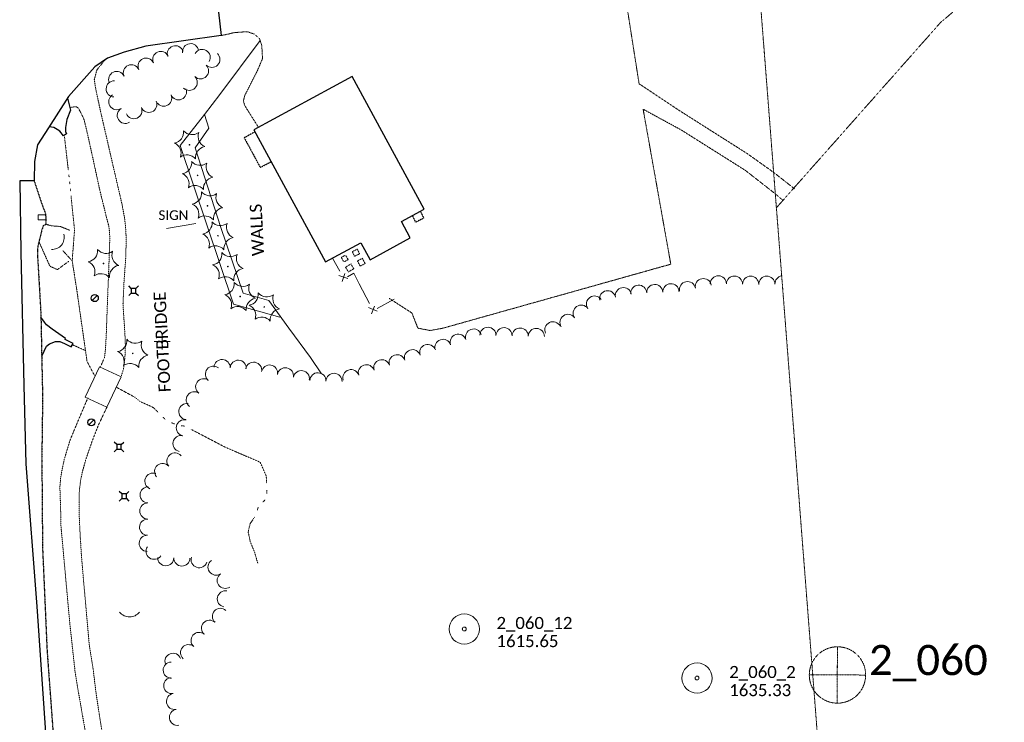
# Model space of a CAD drawing. Extents: x 386237 to 390135, y 96958 to 113752.
# Tile 82 of 112: x 388473 to 388963, y 107226 to 107575. Entities that reach past the tile are written whole.
import ezdxf
from ezdxf.enums import TextEntityAlignment as Align
from ezdxf.lldxf.tags import DXFTag

# ---------------------------------------------------------------- set-up
doc = ezdxf.new("R2010")
doc.units = 0
doc.header["$MEASUREMENT"] = 0
for name, pattern in [('Wisdot3', [0.1875, 0.125, -0.0625]), ('Wisdot5', [0.1, 0.05, -0.05]), ('Wisdot6', [0.375, 0.125, -0.0625, 0.03125, -0.0625, 0.03125, -0.0625])]:
    doc.linetypes.add(name, pattern=pattern)
for name, color, linetype, lineweight in [('E_BLD', 231, 'Continuous', 25), ('E_DRN', 41, 'Continuous', 18), ('E_DWY', 51, 'Wisdot3', 18), ('E_LAND_Vegetation', 81, 'Continuous', 18), ('E_MAP_Limits', 81, 'Wisdot3', 18), ('E_MAP_PassPoints', 41, 'Continuous', 18), ('E_MISCPROP_Dash', 231, 'Wisdot3', 18), ('E_MISCPROP_HvyDash', 231, 'Wisdot3', 25), ('E_MISCPROP_Railing', 31, 'Continuous', 18), ('E_PATH_Sidewalk', 51, 'Wisdot5', 18), ('E_RDWY', 21, 'Continuous', 25), ('E_RDWY_Gravel', 21, 'Wisdot3', 25), ('E_SGN', 21, 'Continuous', 18), ('E_UTL_AG_Bold', 31, 'Continuous', 25), ('E_UTL_FO_UG', 31, 'Efo', 18), ('E_UTL_W', 171, 'Continuous', 25), ('E_WTR', 131, 'Wisdot6', 18)]:
    doc.layers.add(name, color=color, linetype=linetype, lineweight=lineweight)
doc.styles.add('CalibriLight', font='calibril.ttf')
tags = doc.linetypes.add('Efo', pattern='A,0.25,-0.075,["FO",CalibriLight,S=0.07,R=0,X=-0.055,Y=-0.035],-0.075,0.85', length=1.25).pattern_tags.tags
tags[6] = DXFTag(74, 10)

# ---------------------------------------------------------------- blocks, each defined once
blk = doc.blocks.new('PP')
at = {"layer": 'E_MAP_PassPoints', "lineweight": 0}
for radius in [7.5, 0.96]:
    blk.add_circle((0, 0), radius, dxfattribs=at)
blk = doc.blocks.new('PHOTOC')
at = {"layer": 'E_MAP_Limits', "lineweight": 0}
for p, q in [((0.12, 14.06), (0.06, -13.8)), ((-13.79, 0.03), (14.12, 0.01))]:
    blk.add_line(p, q, dxfattribs=at)
blk.add_circle((0.17, 0.03), 14, dxfattribs=at)
blk = doc.blocks.new('CULV')
at = {"color": 0, "linetype": 'ByBlock', "lineweight": -2, "transparency": 16777216}
blk.add_arc((0, 12.3), 12.3, 216.8699, 323.1301, dxfattribs=at)
blk = doc.blocks.new('*U197')
at = {"lineweight": -2}
for p, q in [((-1, 0), (1, 0)), ((0, -1), (0, 1))]:
    blk.add_line(p, q, dxfattribs=at)
blk = doc.blocks.new('INLET')
at = {"color": 0, "linetype": 'ByBlock', "lineweight": -2, "transparency": 16777216, "flags": 128}
blk.add_lwpolyline([(-7.5, 10), (7.5, 10), (7.5, 0), (-7.5, 0)], close=True, dxfattribs=at)
blk = doc.blocks.new('PED')
at = {"color": 0, "linetype": 'ByBlock', "lineweight": -2, "transparency": 16777216}
for p, q in [((-2.5, 2.5), (-5.3, 5.3)), ((2.5, 2.5), (5.3, 5.3)), ((-2.5, -2.5), (-5.3, -5.3)), ((2.5, -2.5), (5.3, -5.3))]:
    blk.add_line(p, q, dxfattribs=at)
at = {"color": 0, "linetype": 'ByBlock', "lineweight": -2, "transparency": 16777216, "flags": 128}
blk.add_lwpolyline([(-2.5, -2.5), (2.5, -2.5), (2.5, 2.5), (-2.5, 2.5)], close=True, dxfattribs=at)
blk = doc.blocks.new('CTRE')
at = {"color": 0, "linetype": 'ByBlock', "lineweight": -2, "transparency": 16777216}
blk.add_circle((0, 0), 0.223, dxfattribs=at)
for centre, start, end in [((-11.97, 8.96), 280.2067, 5.97162), ((1.81, 14.92), 220.21132, 305.97623), ((13.83, 5.89), 160.21133, 245.97624), ((-13.83, -5.9), 340.21132, 65.97623), ((-1.81, -14.93), 40.21133, 125.97624)]:
    blk.add_arc(centre, 7.87, start, end, dxfattribs=at)
at = {"color": 0, "linetype": 'ByBlock', "lineweight": -2, "transparency": 16777216, "extrusion": (0, 0, -1)}
blk.add_arc((-12.03, -9.04), 7.87, 354.07279, 79.74889, dxfattribs=at)
blk = doc.blocks.new('SIGN')
at = {"color": 0, "linetype": 'ByBlock', "lineweight": -2, "transparency": 16777216, "style": 'CalibriLight'}
blk.add_text('SIGN', height=12, dxfattribs=at).set_placement((0, 0), align=Align.MIDDLE_CENTER)
blk = doc.blocks.new('WV')
at = {"color": 0, "linetype": 'ByBlock', "lineweight": -2, "transparency": 16777216}
blk.add_line((-2.8, -2.8), (2.8, 2.8), dxfattribs=at)
blk.add_circle((0, 0), 4, dxfattribs=at)

msp = doc.modelspace()

# ---------------------------------------------------------------- linework, layer by layer
at = {"layer": 'E_BLD', "ltscale": 5}
for p, q in [((388638.45, 107547.12), (388589.51, 107520.51)), ((388674.28, 107481.2), (388638.45, 107547.12)), ((388589.51, 107520.51), (388625.14, 107454.95)), ((388662.9, 107475.01), (388674.28, 107481.2)), ((388667.31, 107466.9), (388662.9, 107475.01)), ((388625.14, 107454.95), (388642.74, 107464.51)), ((388642.74, 107464.51), (388647.34, 107456.04)), ((388647.34, 107456.04), (388667.31, 107466.9))]:
    msp.add_line(p, q, dxfattribs=at)
at = {"layer": 'E_DWY', "flags": 128}
for points in [[(388772.98, 107594.72), (388781.03, 107543.46), (388801.13, 107530.11), (388834.88, 107508.7), (388847.9, 107499.45)], [(388591.89, 107521.81), (388585.13, 107532.49), (388584.37, 107534.93), (388585.06, 107537.65), (388591.38, 107550.11), (388593.87, 107555.92), (388593.54, 107562.42), (388592.41, 107565.86), (388589.86, 107568.13), (388586.23, 107569.36), (388579.95, 107568.92), (388573.3, 107567.37)], [(388848.72, 107488.8), (388833.81, 107500.46), (388802.02, 107520.49), (388783.03, 107530.84), (388796.78, 107453.83), (388683.45, 107422), (388677.2, 107420.89), (388671.1, 107422.02), (388668.15, 107429.56), (388656.9, 107436.81)], [(388847.9, 107499.45), (388858.24, 107491.3)], [(388848.72, 107488.8), (388852.65, 107485.42)], [(388498.05, 107470.71), (388493.36, 107472.56), (388489.25, 107472.87), (388486.3, 107473.62)], [(388497.57, 107455.24), (388491.96, 107451.13), (388488.26, 107452.79), (388485.58, 107458.71), (388484.43, 107461.31), (388482.78, 107465.02)]]:
    msp.add_lwpolyline(points, dxfattribs=at)
at = {"layer": 'E_LAND_Vegetation'}
for centre, start, end in [((388550.58, 107558.38), 18.5263, 198.5109), ((388558.13, 107559.41), 7.6081, 187.5928), ((388543.33, 107555.53), 24.3936, 204.3783), ((388563.91, 107556.56), 329.8583, 149.843), ((388568.71, 107555.6), 225.4198, 45.4045), ((388528.72, 107548.91), 24.3936, 204.3783), ((388536.03, 107552.22), 24.3936, 204.3783), ((388563.08, 107549.89), 225.4198, 45.4045), ((388521.42, 107545.6), 24.3936, 204.3783), ((388520.17, 107540.91), 88.1934, 268.1781), ((388557.45, 107544.18), 225.4198, 45.4045), ((388521.44, 107534.57), 121.9667, 301.9513), ((388544.75, 107536.35), 202.8485, 22.8332), ((388552.14, 107539.46), 202.8485, 22.8332), ((388537.36, 107533.23), 202.8485, 22.8332), ((388525.68, 107527.77), 121.9667, 301.9513), ((388529.97, 107530.12), 202.8485, 22.8332), ((388805.09, 107441.16), 11.1085, 191.0932), ((388812.96, 107442.7), 11.1085, 191.0932), ((388820.4, 107444.07), 359.1025, 179.0871), ((388828.42, 107443.95), 359.1025, 179.0871), ((388836.46, 107443.87), 359.897, 179.8817), ((388844.52, 107443.89), 1.0452, 181.0299), ((388852.54, 107444.03), 99.1755, 181.0299), ((388765.37, 107436.66), 11.1978, 191.1824), ((388773.23, 107438.22), 11.1978, 191.1824), ((388780.82, 107439.4), 2.556, 182.5407), ((388788.83, 107439.76), 2.556, 182.5407), ((388796.84, 107440.12), 2.556, 182.5407), ((388758.87, 107434.06), 34.6825, 214.6672), ((388752.27, 107429.5), 34.6825, 214.6672), ((388738.21, 107421.23), 25.7981, 205.7828), ((388745.68, 107424.94), 34.6825, 214.6672), ((388698.77, 107417.64), 18.6995, 198.6842), ((388705.9, 107418.47), 358.7139, 178.6985), ((388713.91, 107418.29), 358.7139, 178.6985), ((388721.93, 107418.11), 358.7139, 178.6985), ((388729.95, 107417.93), 358.7139, 178.6985), ((388683.58, 107412.5), 18.6995, 198.6842), ((388691.18, 107415.07), 18.6995, 198.6842), ((388668.39, 107407.36), 18.6995, 198.6842), ((388675.99, 107409.93), 18.6995, 198.6842), ((388573.81, 107402.46), 357.6411, 177.6258), ((388581.82, 107402.13), 357.6411, 177.6258), ((388653.12, 107402.39), 17.986, 197.9707), ((388660.75, 107404.86), 17.986, 197.9707), ((388569.48, 107399.17), 50.7178, 230.7025), ((388589.48, 107401.13), 350.0142, 169.9988), ((388597.38, 107399.74), 350.0142, 169.9988), ((388605.27, 107398.35), 350.0142, 169.9988), ((388613.18, 107396.97), 350.277, 170.2617), ((388637.86, 107397.44), 17.986, 197.9707), ((388645.49, 107399.91), 17.986, 197.9707), ((388564.66, 107392.93), 54.1838, 234.1685), ((388621.4, 107395.86), 358.262, 178.2466), ((388629.42, 107395.61), 358.262, 178.2466), ((388559.97, 107386.42), 54.1838, 234.1685), ((388556.28, 107380.59), 81.6663, 261.6509), ((388555.05, 107372.53), 77.8317, 257.8164), ((388553.35, 107364.69), 77.8317, 257.8164), ((388550.38, 107356.05), 40.4974, 220.4821), ((388544.28, 107350.85), 40.4974, 220.4821), ((388539.42, 107346.02), 68.769, 248.7536), ((388537.04, 107339.19), 88.9673, 268.9519), ((388536.89, 107331.17), 88.9673, 268.9519), ((388536.75, 107323.16), 88.9673, 268.9519), ((388536.6, 107315.14), 88.9673, 268.9519), ((388540.01, 107311.2), 145.6536, 325.6383), ((388545.8, 107308), 178.7634, 358.7481), ((388553.82, 107307.82), 178.7634, 358.7481), ((388562.38, 107307.01), 161.0805, 341.0652), ((388570.78, 107303.31), 124.6286, 304.6133), ((388575.33, 107296.72), 124.6286, 304.6133), ((388575.42, 107287.52), 78.5096, 258.4943), ((388572.96, 107278.86), 47.923, 227.9076), ((388567.58, 107272.91), 47.923, 227.9076), ((388562.37, 107266.88), 49.2984, 229.283), ((388557.14, 107260.8), 49.2984, 229.283), ((388549.39, 107256.51), 20.1542, 200.1388), ((388548.51, 107252.14), 90.9466, 270.9313), ((388548.77, 107244.47), 100.194, 280.1787), ((388550.18, 107236.58), 100.194, 280.1787), ((388551.6, 107228.69), 100.194, 280.1787)]:
    msp.add_arc(centre, 4.01, start, end, dxfattribs=at)
at = {"layer": 'E_MAP_Limits', "lineweight": 0}
for p, q in [((388879.57, 107263.76), (388879.5, 107235.9)), ((388865.66, 107249.73), (388893.57, 107249.71))]:
    msp.add_line(p, q, dxfattribs=at)
at = {"layer": 'E_MAP_Limits', "lineweight": 0, "flags": 128}
msp.add_lwpolyline([(388801.36, 108149.03), (388832.67, 107695.05), (388876.2, 107135.79)], dxfattribs=at)
at = {"layer": 'E_MAP_Limits', "flags": 128}
msp.add_lwpolyline([(388962.53, 107600.82), (388930.85, 107573.91), (388849.26, 107481.87)], dxfattribs=at)
at = {"layer": 'E_MAP_Limits', "lineweight": 0}
msp.add_circle((388879.62, 107249.73), 14, dxfattribs=at)
at = {"layer": 'E_MAP_PassPoints', "lineweight": 0}
for centre, radius in [((388694.14, 107272.56), 7.5), ((388694.14, 107272.56), 0.96), ((388809.83, 107248.2), 7.5), ((388809.83, 107248.2), 0.96)]:
    msp.add_circle(centre, radius, dxfattribs=at)
at = {"layer": 'E_MISCPROP_Dash', "flags": 128}
for points in [[(388642.11, 107458.97), (388639.6, 107457.76), (388638.48, 107460.08), (388641, 107461.29)], [(388636.43, 107456.14), (388634.33, 107454.91), (388633.03, 107457.14), (388635.12, 107458.37)], [(388644.86, 107454.18), (388642.42, 107452.88), (388641.06, 107455.45), (388643.49, 107456.75)], [(388637.8, 107453.94), (388639.24, 107451.57), (388636.58, 107449.97), (388635.14, 107452.33)]]:
    msp.add_lwpolyline(points, close=True, dxfattribs=at)
at = {"layer": 'E_MISCPROP_HvyDash', "flags": 128}
for points in [[(388590.02, 107519.56), (388589.69, 107519.38), (388584.79, 107516.63), (388592.76, 107501.91), (388597.67, 107504.49), (388598.09, 107504.72)], [(388672.34, 107480.14), (388672.39, 107480.05), (388673.96, 107476.68), (388670.04, 107474.69), (388668.54, 107477.67), (388668.37, 107477.98)]]:
    msp.add_lwpolyline(points, dxfattribs=at)
at = {"layer": 'E_MISCPROP_Railing', "ltscale": 5}
for p, q in [((388636.26, 107446.69), (388631.78, 107448.27)), ((388633.46, 107445.3), (388634.8, 107449.15)), ((388650.9, 107430.51), (388646.48, 107432.25)), ((388648.05, 107429.22), (388649.52, 107433.01))]:
    msp.add_line(p, q, dxfattribs=at)
at = {"layer": 'E_MISCPROP_Railing', "flags": 128}
for points in [[(388592.74, 107564.96), (388572.71, 107538.11), (388565.08, 107528.2), (388567.16, 107521.42), (388560.37, 107511.64), (388573.24, 107472), (388584.34, 107439.42), (388597.04, 107435.76), (388607, 107422.06), (388617.72, 107407.44), (388623.27, 107399.43)], [(388602.49, 107427.52), (388579.53, 107433.98), (388552.98, 107512.73), (388565.08, 107528.2)], [(388632.23, 107450.41), (388628.61, 107456.83)], [(388641.99, 107444.05), (388639.25, 107449.32), (388636.08, 107447.53)], [(388647.01, 107434.37), (388641.99, 107444.05)], [(388659.34, 107436.43), (388650.9, 107431.88)]]:
    msp.add_lwpolyline(points, dxfattribs=at)
msp.add_lwpolyline([(388516.53, 107382.74), (388523.58, 107397.8), (388512.86, 107402.82), (388505.81, 107387.76)], close=True, dxfattribs=at)
at = {"layer": 'E_PATH_Sidewalk', "flags": 128}
for points in [[(388515.75, 107555.5), (388511.58, 107550.38), (388510.28, 107545.56), (388511.07, 107540.59), (388513.28, 107530.22), (388520, 107501.09), (388524.15, 107483.21), (388525.4, 107476.24), (388525.99, 107470.53), (388526.12, 107464.98), (388525.93, 107457.45), (388525.02, 107444.56), (388524.54, 107434.04), (388525.5, 107419.26), (388525.76, 107413.26), (388525.47, 107406.9), (388524.75, 107401.71), (388523.79, 107398.43)], [(388498.16, 107531.67), (388499.58, 107531.89), (388501.37, 107532.06), (388502.41, 107531.31), (388503.61, 107529.05), (388505.05, 107526.12), (388506.42, 107520.73), (388510.01, 107504.46), (388513.01, 107490.63), (388516.13, 107477.94), (388517.49, 107472.77), (388517.88, 107469.63), (388517.99, 107466.5), (388517.48, 107451.66), (388516.76, 107433.5), (388516.24, 107418.94), (388515.83, 107411.46), (388515.35, 107407.46), (388513.32, 107402.73)], [(388507.05, 107387.35), (388502.43, 107376.47), (388498.28, 107366.51), (388495.4, 107357.03), (388494.43, 107352.51), (388493.54, 107347.42), (388493.18, 107343.2), (388493.33, 107338.66), (388493.51, 107333.56), (388493.74, 107323.51), (388495.64, 107302.58), (388498.15, 107274.99), (388500.69, 107251.72), (388502.26, 107242.01), (388506.86, 107215.61), (388510.65, 107193.51), (388513.54, 107174.69), (388518.62, 107144.49), (388522.14, 107118.5), (388524.75, 107099.9), (388526.39, 107084.57), (388527.64, 107071.02), (388527.94, 107067.39)], [(388535.73, 107067.76), (388533.38, 107095.42), (388530.74, 107118.35), (388527.23, 107142.14), (388522.03, 107172.73), (388516.54, 107206.68), (388513.7, 107224.21), (388511.25, 107240.01), (388509.77, 107252.09), (388507.76, 107264.76), (388506.75, 107276.46), (388505.02, 107295.83), (388503.89, 107309.1), (388503.26, 107319.18), (388502.7, 107330.67), (388502.7, 107337.24), (388502.89, 107341.57), (388503.55, 107346.76), (388504.42, 107350.88), (388506.23, 107357.29), (388509.29, 107366.1), (388512.44, 107374.12), (388516.63, 107382.97)]]:
    msp.add_lwpolyline(points, dxfattribs=at)
at = {"layer": 'E_RDWY', "flags": 128}
for points in [[(388484.99, 107616.64), (388486.43, 107618.56), (388493.99, 107613.23), (388498.88, 107611.32), (388510.59, 107607.28), (388517.34, 107605.27), (388529.06, 107602.24), (388534.32, 107601.19), (388539.62, 107600.47), (388551.09, 107601.54), (388569.04, 107605.24), (388573.37, 107567.38), (388535.93, 107562.22), (388525.14, 107559.22), (388516.77, 107556.24), (388510.63, 107551.81), (388497.54, 107537.22), (388487.52, 107521.61), (388482.03, 107513.11), (388480.51, 107504.92), (388480.4, 107495.26)], [(388496.95, 107536.3), (388498.48, 107530.41), (388496.56, 107525.74), (388495.91, 107521.67), (388495.92, 107519.76), (388496.52, 107518.66), (388494.98, 107517.65), (388493.22, 107519.9), (388491.79, 107520.8), (388490.18, 107521.76), (388487.83, 107522.09)], [(388480.4, 107495.26), (388473.21, 107495.29), (388473.75, 107459.77), (388475.34, 107393.58), (388476.34, 107354.71), (388481.68, 107283.76), (388486.34, 107216.38), (388491.17, 107149.17), (388495.95, 107084.88), (388497.7, 107060.07)], [(388484.15, 107408.09), (388486.6, 107413.17), (388488.02, 107414.34), (388491.02, 107415.34), (388493.15, 107415.36), (388495.42, 107414.48), (388498.74, 107412.69), (388499.75, 107414.35), (388495.86, 107416.46), (388495.9, 107416.97), (388489.4, 107421.57), (388486.58, 107423.67), (388485.46, 107425.03), (388483.76, 107427.44)]]:
    msp.add_lwpolyline(points, dxfattribs=at)
at = {"layer": 'E_RDWY_Gravel', "flags": 128}
for points in [[(388480.4, 107495.26), (388484.15, 107483.93), (388486.07, 107478.78), (388486.3, 107473.62), (388484.76, 107472.78), (388482.18, 107462.7), (388482.05, 107458.43), (388483.73, 107429.12), (388484.2, 107405.5), (388484.59, 107387.49), (388484.2, 107357.95), (388484.55, 107313.1), (388486.81, 107261.76)], [(388486.81, 107261.76), (388491, 107204.95), (388495.66, 107131.34), (388501.1, 107060.73)]]:
    msp.add_lwpolyline(points, dxfattribs=at)
at = {"layer": 'E_SGN', "ltscale": 5}
msp.add_line((388560.7, 107474.05), (388546.19, 107471.64), dxfattribs=at)
at = {"layer": 'E_WTR', "flags": 128}
for points in [[(388495.44, 107517.33), (388497.38, 107500.49)], [(388497.65, 107498.17), (388497.79, 107497.01)], [(388498.04, 107494.69), (388498.15, 107493.52)], [(388498.39, 107491.2), (388498.5, 107490.04)], [(388498.73, 107487.72), (388499.62, 107478.85), (388500.46, 107470.91)], [(388510.64, 107398.08), (388506.66, 107405.54), (388505.38, 107414.6), (388501.65, 107440.6), (388499.3, 107455.45), (388494.73, 107460.48), (388499.3, 107455.45), (388500.46, 107470.91)], [(388499.42, 107413.8), (388505.85, 107410.93)], [(388521.09, 107392.79), (388530.36, 107387.77), (388533.13, 107385.51), (388537.81, 107383.48), (388539.75, 107382.48), (388542.03, 107380.19)], [(388544.44, 107377.78), (388545.65, 107376.58)], [(388548.63, 107375.06), (388550.22, 107374.46)], [(388553.47, 107373.54), (388555.16, 107373.37)], [(388558.2, 107371.86), (388575.4, 107362.87), (388580.25, 107360.79)], [(388580.25, 107360.79), (388592.72, 107355.44), (388595.76, 107348.47), (388595.88, 107344.95)], [(388596, 107341.55), (388596.06, 107339.85)], [(388591.79, 107333.16), (388591.3, 107331.53)], [(388595.26, 107336.82), (388594.03, 107335.65)], [(388590.08, 107328.38), (388587.7, 107324.84), (388586.77, 107320.76), (388587.78, 107315.97), (388589.92, 107310.76), (388591.52, 107305.26)]]:
    msp.add_lwpolyline(points, dxfattribs=at)

# ---------------------------------------------------------------- block references
at = {"layer": 'E_DRN'}
for name, p, xscale, yscale, zscale in [('INLET', (388484.29, 107475.89), 0.25, 0.25, 0.25), ('CULV', (388527.81, 107278.54), 0.5, 0.5, 0.5)]:
    msp.add_blockref(name, p, dxfattribs=dict(at, xscale=xscale, yscale=yscale, zscale=zscale))
at = {"layer": 'E_DRN', "xscale": 0.5, "yscale": 0.5, "zscale": 0.5, "rotation": 50.50249859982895}
msp.add_blockref('CULV', (388493.98, 107463.35), dxfattribs=at)
at = {"layer": 'E_LAND_Vegetation', "xscale": 0.7108526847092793, "yscale": 0.7108526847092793, "zscale": 0.7108526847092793}
for p in [(388557.62, 107513.17), (388561.62, 107497.93), (388566.52, 107482.82), (388571.74, 107467.96), (388514.84, 107454.15), (388576.65, 107452.63), (388582.77, 107437.79), (388594.74, 107432.59), (388529.4, 107409.51)]:
    msp.add_blockref('CTRE', p, dxfattribs=at)
at = {"layer": 'E_MAP_Limits', "lineweight": 0}
msp.add_blockref('PHOTOC', (388879.45, 107249.7), dxfattribs=at)
msp.add_blockref('PHOTOC', (388879.45, 107249.7), dxfattribs=at)
at = {"layer": 'E_MAP_PassPoints', "lineweight": 0}
for p in [(388694.15, 107272.56), (388694.15, 107272.56), (388809.83, 107248.2), (388809.83, 107248.2)]:
    msp.add_blockref('PP', p, dxfattribs=at)
at = {"layer": 'E_SGN', "xscale": 0.3999999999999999, "yscale": 0.3999999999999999, "zscale": 0.3999999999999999}
msp.add_blockref('SIGN', (388549.6, 107478.21), dxfattribs=at)
at = {"layer": 'E_UTL_AG_Bold', "xscale": 0.4503659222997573, "yscale": 0.4503659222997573, "zscale": 0.4503659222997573}
for p in [(388529.79, 107440.63), (388522.56, 107363.04), (388525.09, 107338.52)]:
    msp.add_blockref('PED', p, dxfattribs=at)
at = {"layer": 'E_UTL_FO_UG', "xscale": 4, "yscale": 4, "zscale": 4}
msp.add_blockref('*U197', (388543.98, 107415.36), dxfattribs=at)
at = {"layer": 'E_UTL_W', "xscale": 0.4444444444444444, "yscale": 0.4444444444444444, "zscale": 0.4444444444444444}
for p in [(388510.51, 107436.99), (388508.81, 107375.25)]:
    msp.add_blockref('WV', p, dxfattribs=at)

# ---------------------------------------------------------------- texts
at = {"layer": 'E_MAP_Limits', "lineweight": 0, "style": 'CalibriLight'}
msp.add_text('2_060', height=15, dxfattribs=at).set_placement((388895.27, 107249.66))
msp.add_text('2_060', height=15, dxfattribs=at).set_placement((388895.27, 107249.66))
at = {"layer": 'E_MAP_PassPoints', "lineweight": 0, "style": 'CalibriLight'}
for s, p in [('2_060_12', (388710.15, 107272.56)), ('2_060_12', (388710.15, 107272.56)), ('1615.65', (388710.15, 107263.56)), ('1615.65', (388710.15, 107263.56)), ('2_060_2', (388825.83, 107248.2)), ('2_060_2', (388825.83, 107248.2)), ('1635.33', (388825.83, 107239.2)), ('1635.33', (388825.83, 107239.2))]:
    msp.add_text(s, height=6, dxfattribs=at).set_placement(p)
at = {"layer": 'E_MISCPROP_Railing', "style": 'CalibriLight'}
msp.add_text('WALLS', height=6, rotation=92.7996, dxfattribs=at).set_placement((388591.71, 107457.92), align=Align.MIDDLE_LEFT)
msp.add_text('FOOTBRIDGE', height=6, rotation=93.0027, dxfattribs=at).set_placement((388543.99, 107415.2), align=Align.MIDDLE_CENTER)

doc.saveas('drawing.dxf')
